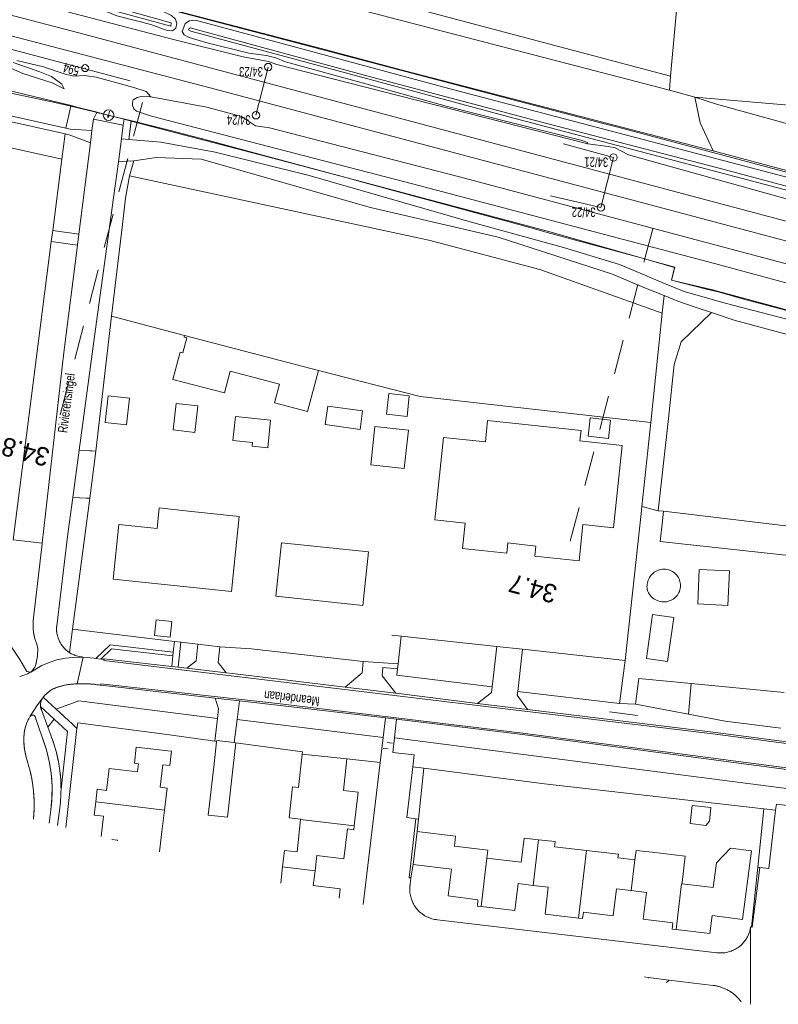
# Model space of a CAD drawing. Header units: metres. Extents: x 177050 to 178939, y 386242 to 386919.
# Tile 9 of 18: x 177500 to 177644, y 386541 to 386727. Entities that reach past the tile are written whole.
import ezdxf

# ---------------------------------------------------------------- set-up
doc = ezdxf.new("R2010")
doc.units = ezdxf.units.M
doc.header["$MEASUREMENT"] = 0
doc.linetypes.add('DGN Style 2', pattern=[10.930399, 6.558239, -4.37216])
for name, color, linetype, lineweight in [('Level 1', 7, 'Continuous', 0), ('Level 2', 7, 'Continuous', 0), ('Level 3', 7, 'Continuous', 0), ('Level 4', 7, 'Continuous', 0), ('Level 40', 7, 'Continuous', 0), ('Level 51', 7, 'Continuous', 0), ('Level 56', 7, 'Continuous', 0), ('Level 6', 7, 'Continuous', 0), ('Level 7', 7, 'Continuous', 0), ('Level 9', 7, 'Continuous', 0)]:
    doc.layers.add(name, color=color, linetype=linetype, lineweight=lineweight)
doc.styles.add('Style-ENGINEERING', font='ENGINEERING.shx')
doc.styles.add('Style-FANCY', font='FANCY.shx')

# ---------------------------------------------------------------- blocks, each defined once
blk = doc.blocks.new('022')
at = {"layer": 'Level 51', "color": 7, "linetype": 'Continuous', "lineweight": 0}
blk.add_circle((0, 0), 0.7, dxfattribs=at)
blk = doc.blocks.new('045')
at = {"color": 7, "linetype": 'Continuous', "lineweight": 13, "extrusion": (0, 0, -1)}
blk.add_solid([(0.27, 0.01), (-0.01, 0.68), (-0.28, 0.01)], dxfattribs=at)
at = {"layer": 'Level 40', "color": 7, "linetype": 'Continuous', "lineweight": 13, "flags": 128}
blk.add_lwpolyline([(0, 0.11), (0, -0.81)], dxfattribs=at)
at = {"layer": 'Level 40', "color": 7, "linetype": 'Continuous', "lineweight": 0}
blk.add_circle((0, 0), 1, dxfattribs=at)
blk = doc.blocks.new('024')
at = {"layer": 'Level 56', "linetype": 'Continuous', "lineweight": 0}
h = blk.add_hatch(color=7, dxfattribs=at)
edge = h.paths.add_edge_path()
edge.add_arc((0, 0), 0.132, 0, 360)
at = {"layer": 'Level 56', "color": 7, "linetype": 'Continuous', "lineweight": 0}
blk.add_circle((0, 0), 0.66, dxfattribs=at)

msp = doc.modelspace()

# ---------------------------------------------------------------- linework, layer by layer
at = {"layer": 'Level 1', "linetype": 'Continuous', "lineweight": 13, "flags": 128}
for points in [[(178058.805, 386579.258), (177949.796, 386608.25), (177899.355, 386621.742), (177883.661, 386625.83), (177761.716, 386658.41), (177677.272, 386680.748), (177510.328, 386725.152), (177475.793, 386734.204), (177443.681, 386742.369), (177422.648, 386747.621), (177396.256, 386754.087), (177344.301, 386766.36), (177314.281, 386773.123), (177290.142, 386778.42), (177251.997, 386786.543), (177200.815, 386797.094), (177161.929, 386805.309), (177142.85, 386809.451), (177108.005, 386817.267), (177090.198, 386821.356), (177082.773, 386823.104)], [(178057.909, 386575.788), (178007.591, 386589.22), (177824.506, 386637.819), (177536.111, 386714.539), (177467.167, 386732.554), (177418.083, 386744.814), (177377.577, 386754.585), (177342.082, 386762.874), (177296.806, 386772.956), (177249.869, 386782.919), (177171.875, 386799.144), (177140.68, 386805.872), (177088.884, 386817.672), (177081.802, 386819.344)]]:
    msp.add_lwpolyline(points, dxfattribs=at)
at = {"layer": 'Level 2', "linetype": 'Continuous', "lineweight": 0, "flags": 128}
for points in [[(177547.381, 386718.387), (177545.057, 386709.248)], [(177612.776, 386701.254), (177603.322, 386703.817)], [(177612.776, 386701.254), (177610.403, 386691.773)], [(177610.403, 386691.773), (177600.871, 386694.013)]]:
    msp.add_lwpolyline(points, dxfattribs=at)
at = {"layer": 'Level 3', "linetype": 'Continuous', "lineweight": 0, "flags": 128}
for points in [[(177531.537, 386667.544), (177531.445, 386667.198), (177531.929, 386667.07), (177531.19, 386664.266), (177530.707, 386664.393), (177529.336, 386659.191), (177539.072, 386656.634), (177540.163, 386660.773), (177549.485, 386658.317), (177548.55, 386654.768), (177554.845, 386653.11), (177556.888, 386660.865)], [(177556.888, 386660.865), (177531.537, 386667.544)], [(177521.121, 386655.654), (177517.047, 386656.111), (177516.481, 386651.062), (177520.556, 386650.606), (177521.121, 386655.654)], [(177574.101, 386656.078), (177570.224, 386656.5), (177569.802, 386652.622), (177573.68, 386652.201), (177574.101, 386656.078)], [(177534.026, 386654.208), (177529.956, 386654.664), (177529.39, 386649.615), (177533.46, 386649.159), (177534.026, 386654.208)], [(177565.261, 386653.232), (177558.651, 386654.13), (177558.176, 386650.632), (177564.776, 386649.721), (177565.261, 386653.232)], [(177544.35, 386646.568), (177547.274, 386646.261), (177547.82, 386651.463), (177541.156, 386652.161), (177540.682, 386647.636), (177544.421, 386647.244), (177544.35, 386646.568)], [(177584.155, 386627.175), (177592.551, 386626.275), (177592.76, 386628.219), (177598.084, 386627.628), (177597.888, 386625.685), (177606.26, 386624.797), (177606.994, 386631.711), (177612.75, 386631.103), (177614.412, 386646.692), (177606.428, 386647.543), (177606.64, 386649.532), (177588.94, 386651.42), (177588.507, 386647.363), (177580.553, 386648.212), (177578.91, 386632.565), (177584.667, 386631.948), (177584.155, 386627.175)], [(177612.226, 386651.456), (177608.351, 386651.895), (177607.958, 386648.417), (177611.833, 386647.979), (177612.226, 386651.456)], [(177566.815, 386642.985), (177573.112, 386642.3), (177573.919, 386649.608), (177567.552, 386650.253), (177566.815, 386642.985)], [(177541.889, 386633.252), (177531.711, 386634.319), (177526.738, 386634.84), (177526.33, 386630.94), (177519.078, 386631.699), (177517.995, 386621.353), (177540.397, 386619.008), (177540.918, 386623.98), (177541.889, 386633.252)], [(177565.271, 386616.363), (177566.36, 386626.517), (177549.871, 386628.265), (177548.794, 386618.112), (177565.271, 386616.363)], [(177529.119, 386613.332), (177526.137, 386613.658), (177525.811, 386610.676), (177528.793, 386610.35), (177529.119, 386613.332)], [(177537.597, 386590.616), (177537.585, 386590.507), (177537.049, 386585.79), (177536.004, 386576.665), (177539.643, 386576.274), (177540.683, 386585.374), (177541.251, 386590.342)], [(177540.954, 386590.376), (177537.618, 386590.758), (177537.597, 386590.616)], [(177541.251, 386590.342), (177540.954, 386590.376)], [(177527.715, 386577.602), (177528.208, 386581.765), (177526.917, 386581.918), (177527.426, 386586.182), (177528.717, 386586.031), (177529.036, 386588.764), (177528.365, 386588.842), (177522.391, 386589.533), (177522.03, 386586.478), (177522.774, 386586.383), (177522.607, 386584.861), (177517.242, 386585.507), (177516.765, 386581.338), (177514.984, 386581.535), (177514.7, 386579.175)], [(177553.826, 386588.216), (177553.126, 386581.85), (177551.958, 386581.979), (177551.312, 386576.107), (177553.51, 386575.865), (177553.502, 386575.792)], [(177562.283, 386587.286), (177553.826, 386588.216)], [(177563.656, 386574.589), (177564.391, 386581.01), (177561.627, 386581.335), (177562.283, 386587.286)], [(177514.7, 386579.175), (177514.395, 386576.642), (177516.19, 386576.446), (177515.728, 386572.566)], [(177514.7, 386579.175), (177514.762, 386579.168), (177527.715, 386577.602)], [(177526.782, 386569.711), (177527.236, 386573.55), (177527.715, 386577.602)], [(177627.287, 386575.05), (177630.253, 386574.696), (177630.937, 386575.492), (177631.229, 386578.111), (177627.707, 386578.472), (177627.287, 386575.05)], [(177553.502, 386575.792), (177552.83, 386569.684), (177550.443, 386569.947), (177550.1, 386566.835)], [(177553.502, 386575.792), (177563.656, 386574.589)], [(177556.241, 386566.108), (177556.591, 386568.99), (177561.711, 386568.36), (177562.381, 386574.02), (177563.571, 386573.85), (177563.656, 386574.589)], [(177575.561, 386573.519), (177574.824, 386567.271)], [(177588.793, 386568.508), (177588.971, 386570.008), (177582.646, 386570.761), (177582.871, 386572.647), (177575.561, 386573.519)], [(177517.773, 386572.038), (177518.857, 386571.912), (177518.839, 386571.762)], [(177598.569, 386571.992), (177595.856, 386572.301), (177595.666, 386570.715), (177595.309, 386567.736), (177588.793, 386568.508)], [(177598.569, 386571.992), (177597.541, 386563.337)], [(177607.691, 386569.919), (177601.614, 386570.61), (177601.73, 386571.632), (177598.569, 386571.992)], [(177607.691, 386569.919), (177606.176, 386557.148)], [(177616.846, 386568.161), (177613.628, 386568.527), (177613.709, 386569.234), (177607.691, 386569.919)], [(177625.782, 386563.624), (177625.814, 386563.903), (177626.381, 386568.899), (177620.095, 386569.614), (177617.06, 386569.959), (177616.846, 386568.161)], [(177624.644, 386554.953), (177631.041, 386554.21), (177631.442, 386557.622), (177637.215, 386556.878), (177638.89, 386569.87), (177634.952, 386570.378), (177632.265, 386567.599), (177631.666, 386562.955), (177625.782, 386563.624)], [(177588.793, 386568.508), (177587.704, 386559.325)], [(177616.846, 386568.161), (177616.155, 386562.347)], [(177550.1, 386566.835), (177549.763, 386563.774)], [(177556.241, 386566.108), (177550.1, 386566.835)], [(177560.811, 386560.92), (177561.001, 386562.67), (177555.901, 386563.31), (177556.241, 386566.108)], [(177574.824, 386567.271), (177582.101, 386566.39), (177581.481, 386561.35), (177587.111, 386560.62), (177586.991, 386559.41), (177587.704, 386559.325)], [(177587.704, 386559.325), (177594.111, 386558.56), (177594.751, 386563.66), (177597.541, 386563.337)], [(177625.782, 386563.624), (177625.672, 386563.637), (177624.644, 386554.953)], [(177597.541, 386563.337), (177600.407, 386563.005), (177599.811, 386557.89), (177606.176, 386557.148)], [(177606.176, 386557.148), (177606.931, 386557.06), (177607.071, 386558.25), (177612.741, 386557.58), (177613.343, 386562.675), (177616.155, 386562.347)], [(177616.155, 386562.347), (177619.024, 386562.012), (177618.401, 386556.92), (177624.041, 386556.23), (177623.891, 386555.04), (177624.644, 386554.953)]]:
    msp.add_lwpolyline(points, dxfattribs=at)
at = {"layer": 'Level 4', "linetype": 'Continuous', "lineweight": 0, "flags": 128}
for points in [[(177479.163, 386742.214), (177479.974, 386741.967), (177509.637, 386734.503), (177512.112, 386733.691), (177514.097, 386731.723), (177515.399, 386730.794), (177516.109, 386730.429), (177517.434, 386729.978), (177528.972, 386726.77), (177528.948, 386726.159), (177517.74, 386729.174), (177515.311, 386730.098), (177514.281, 386730.714), (177513.175, 386731.569), (177511.548, 386732.347), (177478.819, 386740.839)], [(177514.801, 386732.965), (177515.424, 386732.159), (177527.485, 386728.904), (177529.044, 386728.167), (177529.827, 386727.466), (177530.091, 386726.618), (177529.907, 386725.743), (177529.241, 386725.252), (177528.234, 386725.309), (177525.143, 386726.459), (177518.712, 386728.102), (177515.48, 386729.409), (177512.022, 386730.693), (177508.062, 386731.264), (177502.892, 386732.048), (177493.567, 386734.365), (177488.069, 386736.198), (177480.556, 386738.253), (177478.308, 386738.8)], [(177668.383, 386692.399), (177659.471, 386694.754), (177613.822, 386706.93), (177610.825, 386707.712), (177550.345, 386723.609), (177528.869, 386729.249), (177514.801, 386732.965)], [(177419.436, 386731.472), (177423.956, 386730.433), (177431.279, 386728.758), (177438.609, 386727.09), (177448.345, 386724.863), (177458.199, 386722.602), (177465.43, 386720.974), (177482.516, 386717.103), (177497.174, 386713.775), (177506.955, 386711.673), (177510.004, 386710.961)], [(177607.9, 386703.855), (177607.851, 386704.071), (177606.619, 386704.532), (177581.063, 386710.96), (177565.848, 386715.173), (177550.633, 386719.386), (177548.82, 386720.129), (177547.029, 386720.567), (177543.68, 386721.022), (177535.566, 386723.054), (177532.384, 386724.007), (177531.431, 386724.511), (177531.091, 386725.139), (177531.368, 386725.91), (177531.649, 386726.619), (177532.475, 386727.109), (177533.632, 386727.246), (177581.562, 386714.313), (177659.054, 386693.999), (177708.308, 386680.884), (177742.918, 386671.813), (177828.918, 386649.052), (177840.85, 386645.844)], [(177532.274, 386725.46), (177532.696, 386725.151), (177592.923, 386708.953), (177736.217, 386671.088), (177776.094, 386660.431), (177822.666, 386648.122), (177840.77, 386643.48), (177841.044, 386644.132), (177818.641, 386650.107), (177733.759, 386672.353), (177699.104, 386681.642), (177668.651, 386689.623), (177632.545, 386699.293), (177600.133, 386707.684), (177566.032, 386716.725), (177533.272, 386725.604), (177532.601, 386725.797), (177532.374, 386725.694), (177532.274, 386725.46)], [(177521.25, 386715.786), (177492.581, 386723.323)], [(177510.004, 386710.961), (177514.24, 386709.971), (177514.938, 386709.803)], [(177514.938, 386709.803), (177516.516, 386709.422)], [(177516.516, 386709.422), (177521.552, 386708.207), (177528.871, 386706.362), (177536.116, 386704.485), (177542.391, 386702.777), (177549.653, 386700.807), (177563.049, 386697.182)], [(177607.9, 386703.855), (177611.768, 386703.342), (177613.071, 386703.048), (177615.594, 386701.75), (177651.148, 386691.833), (177717.951, 386674.325), (177728.417, 386671.685), (177729.918, 386671.499), (177732.188, 386670.697), (177768.146, 386660.86), (177773.418, 386659.685), (177776.175, 386659.169), (177781.513, 386657.46), (177840.64, 386641.76)], [(177563.049, 386697.182), (177564.074, 386696.905), (177571.314, 386694.937), (177585.739, 386691.006), (177593.007, 386689.028), (177597.799, 386687.731), (177600.244, 386687.046), (177607.461, 386685.091), (177618.029, 386682.219)], [(177618.029, 386682.219), (177619.557, 386681.804), (177624.416, 386680.449), (177623.76, 386678.026)], [(177623.76, 386678.026), (177623.754, 386678.004), (177630.385, 386676.277), (177632.829, 386675.709), (177637.626, 386674.351), (177659.381, 386668.635), (177673.841, 386664.846), (177683.482, 386662.322), (177685.965, 386661.688), (177693.199, 386659.798), (177705.239, 386656.639), (177712.465, 386654.711), (177722.125, 386652.196), (177731.844, 386649.672), (177741.271, 386647.158), (177766.687, 386640.36)], [(177570.79, 386610.752), (177572.54, 386610.562)], [(177612.043, 386596.185), (177617.32, 386595.498)], [(177570.905, 386590.267), (177569.931, 386590.395)], [(177569.124, 386589.298), (177570.094, 386589.186)]]:
    msp.add_lwpolyline(points, dxfattribs=at)
at = {"layer": 'Level 7', "linetype": 'DGN Style 2', "lineweight": 0, "flags": 128}
for points in [[(177523.561, 386711.643), (177507.807, 386651.957)], [(177620.204, 386687.743), (177603.971, 386626.218)]]:
    msp.add_lwpolyline(points, dxfattribs=at)
at = {"layer": 'Level 9', "linetype": 'Continuous', "lineweight": 0, "flags": 128}
for points in [[(177629.941, 386786.443), (177623.6, 386716.68)], [(177820.44, 386779.945), (177812.47, 386679.028), (177811.054, 386679.166), (177737.085, 386686.359), (177733.597, 386686.698), (177735.107, 386703.604), (177628.198, 386712.683)], [(177623.6, 386716.68), (177526.15, 386742.54)], [(177623.355, 386713.977), (177525.71, 386739.48)], [(177478.104, 386737.983), (177479.032, 386737.914), (177479.819, 386737.773), (177483.952, 386736.268), (177491.638, 386734.051), (177494.421, 386733.368), (177496.701, 386732.59), (177509.634, 386728.811), (177529.177, 386723.661), (177542.643, 386720.288), (177547.402, 386719.457), (177548.998, 386718.891), (177559.382, 386716.193), (177607.9, 386703.855)], [(177632.577, 386702.229), (177573.534, 386717.605), (177557.387, 386721.877), (177546.23, 386724.829), (177524.151, 386730.56)], [(177418.822, 386726.947), (177509.034, 386706.776)], [(177508.898, 386705.716), (177418.676, 386725.87)], [(177499.069, 386719.245), (177504.098, 386717.476), (177506.349, 386716.589), (177508.313, 386715.132), (177508.705, 386714.287), (177506.479, 386715.369), (177500.886, 386717.142), (177498.153, 386718.388)], [(177525.153, 386712.744), (177524.25, 386713.72), (177521.938, 386714.492), (177514.758, 386716.462), (177512.54, 386716.802), (177510.564, 386716.674), (177508.755, 386717.114), (177504.816, 386718.414), (177499.745, 386719.619)], [(177623.355, 386713.977), (177623.6, 386716.68)], [(177491.266, 386715.571), (177495.61, 386714.584), (177510.03, 386711.072)], [(177628.198, 386712.683), (177623.355, 386713.977)], [(177456.337, 386712.483), (177508.282, 386700.901)], [(177510.004, 386710.961), (177510.03, 386711.072)], [(177510.03, 386711.072), (177511.371, 386710.75), (177514.95, 386709.826)], [(177749.869, 386649.964), (177733.213, 386654.239), (177685.661, 386666.661), (177631.914, 386681.16), (177574.708, 386696.257), (177525.281, 386709.107), (177522.436, 386710.007), (177521.915, 386710.473), (177521.641, 386711.155), (177521.66, 386711.685), (177521.812, 386712.149), (177522.547, 386712.633), (177523.321, 386712.808), (177525.153, 386712.744)], [(177835.762, 386630.279), (177828.634, 386632.291), (177774.912, 386646.888), (177774.307, 386646.943), (177772.511, 386646.794), (177769.57, 386648.185), (177744.144, 386654.848), (177719.324, 386661.457), (177694.915, 386668.06), (177669.49, 386674.724), (177583.331, 386697.615), (177547.632, 386706.867), (177544.946, 386707.261), (177542.3, 386708.989), (177535.751, 386710.808), (177525.153, 386712.744)], [(177628.198, 386712.683), (177632.3, 386711.363), (177730.895, 386684.069), (177733.146, 386683.468), (177762, 386675.772), (177818.111, 386660.391), (177818.611, 386660.671), (177821.617, 386662.357)], [(177632.577, 386702.229), (177631.674, 386702.537), (177629.191, 386707.836), (177628.198, 386712.683)], [(177509.034, 386706.776), (177510.004, 386710.961)], [(177514.271, 386708.52), (177514.938, 386709.803)], [(177514.938, 386709.803), (177514.95, 386709.826)], [(177514.95, 386709.826), (177516.516, 386709.422)], [(177516.516, 386709.422), (177520.085, 386708.501)], [(177513.994, 386706.33), (177514.271, 386708.52)], [(177514.271, 386708.52), (177519.931, 386707.37)], [(177519.931, 386707.37), (177519.579, 386704.788)], [(177519.931, 386707.37), (177520.085, 386708.501)], [(177520.085, 386708.501), (177520.749, 386708.33), (177521.406, 386708.158)], [(177521.406, 386708.158), (177520.996, 386704.672)], [(177521.406, 386708.158), (177547.033, 386701.442), (177563.049, 386697.182)], [(177508.282, 386700.901), (177508.898, 386705.716)], [(177513.7, 386704.006), (177509.689, 386705.539), (177508.898, 386705.716)], [(177509.034, 386706.776), (177509.876, 386706.588), (177513.994, 386706.33)], [(177513.994, 386706.33), (177513.7, 386704.006)], [(177511.516, 386686.743), (177513.7, 386704.006)], [(177518.986, 386700.437), (177519.579, 386704.788)], [(177519.579, 386704.788), (177520.996, 386704.672)], [(177520.996, 386704.672), (177527.004, 386704.181), (177537.307, 386702.242), (177555.107, 386697.811), (177585.622, 386689.087), (177603.312, 386684.195), (177613.928, 386680.953), (177617.816, 386679.304), (177622.098, 386677.475), (177626.16, 386675.875), (177633.906, 386673.629), (177654.356, 386668.334), (177680.627, 386661.512), (177702.484, 386655.917), (177719.624, 386650.695), (177738.599, 386645.873), (177757.959, 386640.554)], [(177668.383, 386692.399), (177646.041, 386698.628), (177636.112, 386701.308), (177632.577, 386702.229)], [(177508.282, 386700.901), (177506.558, 386687.432)], [(177518.986, 386700.437), (177518.053, 386693.589), (177514.479, 386667.359), (177511.579, 386645.81)], [(177521.911, 386700.642), (177520.512, 386700.544), (177518.986, 386700.437)], [(177521.911, 386700.642), (177521.109, 386697.747)], [(177622.364, 386675.082), (177618.524, 386676.629), (177612.604, 386679.121), (177590.925, 386686.145), (177566.732, 386691.756), (177534.694, 386700.944), (177526.229, 386701.232), (177521.911, 386700.642)], [(177521.109, 386697.747), (177520.365, 386693.52), (177519.778, 386688.56), (177517.718, 386671.157)], [(177622.013, 386671.72), (177598.796, 386680.046), (177577.805, 386685.586), (177521.109, 386697.747)], [(177563.049, 386697.182), (177600.251, 386687.288), (177618.029, 386682.219)], [(177506.29, 386685.335), (177506.558, 386687.432)], [(177506.558, 386687.432), (177511.516, 386686.743)], [(177511.516, 386686.743), (177511.247, 386684.616)], [(177506.29, 386685.335), (177499.054, 386628.803)], [(177511.247, 386684.616), (177506.29, 386685.335)], [(177504.54, 386628.175), (177508.674, 386664.271), (177511.247, 386684.616)], [(177618.029, 386682.219), (177624.343, 386680.419), (177623.754, 386678.027), (177623.76, 386678.026)], [(177623.76, 386678.026), (177631.539, 386676.193), (177657.494, 386669.184), (177687.031, 386661.65), (177721.544, 386652.604), (177766.687, 386640.36)], [(177622.013, 386671.72), (177622.364, 386675.082)], [(177631.334, 386671.864), (177628.455, 386672.844), (177624.991, 386674.024), (177622.364, 386675.082)], [(177631.334, 386671.864), (177625.613, 386666.312), (177624.283, 386661.998), (177623.195, 386651.799), (177621.245, 386634.33)], [(177691.216, 386655.886), (177680.474, 386658.609), (177663.058, 386663.045), (177635.623, 386670.404), (177631.334, 386671.864)], [(177517.718, 386671.157), (177514.695, 386645.628)], [(177531.537, 386667.544), (177517.718, 386671.157)], [(177619.854, 386651.043), (177622.013, 386671.72)], [(177619.854, 386651.043), (177576.183, 386655.978), (177556.888, 386660.865)], [(177618.146, 386635.131), (177619.854, 386651.043)], [(177510.369, 386636.823), (177511.579, 386645.81)], [(177511.579, 386645.81), (177513.565, 386645.684), (177513.964, 386645.664), (177514.695, 386645.628)], [(177514.695, 386645.628), (177513.555, 386636.678)], [(177510.369, 386636.823), (177509.447, 386629.972), (177507.314, 386612.539)], [(177513.555, 386636.678), (177510.316, 386611.878)], [(177513.555, 386636.678), (177512.889, 386636.708), (177510.369, 386636.823)], [(177615.013, 386605.957), (177618.065, 386634.384), (177618.146, 386635.131)], [(177621.245, 386634.33), (177618.146, 386635.131)], [(177621.245, 386634.33), (177622.225, 386634.212)], [(177650.193, 386601.092), (177652.933, 386625.089), (177621.646, 386628.466), (177622.041, 386632.419), (177622.225, 386634.212)], [(177622.225, 386634.212), (177648.573, 386631.048), (177648.534, 386630.46), (177660.794, 386629.023), (177656.333, 386601.385), (177657.119, 386600.8), (177671.573, 386598.473)], [(177504.54, 386628.175), (177499.054, 386628.803)], [(177502.916, 386613.998), (177504.528, 386628.067), (177504.54, 386628.175)], [(177624.889, 386618.328), (177625.036, 386618.556), (177625.163, 386618.796), (177625.268, 386619.046), (177625.352, 386619.304), (177625.413, 386619.569), (177625.45, 386619.837), (177625.464, 386620.108), (177625.455, 386620.38), (177625.422, 386620.649), (177625.366, 386620.914), (177625.287, 386621.174), (177625.186, 386621.426), (177625.063, 386621.668), (177624.92, 386621.899), (177624.757, 386622.116), (177624.576, 386622.319), (177624.379, 386622.505), (177624.165, 386622.673), (177623.938, 386622.822), (177623.699, 386622.95), (177623.45, 386623.058), (177623.18, 386623.146), (177622.903, 386623.21), (177622.621, 386623.249), (177622.337, 386623.261), (177622.053, 386623.249), (177621.771, 386623.21), (177621.494, 386623.146), (177621.224, 386623.058), (177620.963, 386622.946), (177620.713, 386622.81), (177620.485, 386622.659), (177620.271, 386622.488), (177620.072, 386622.3), (177619.891, 386622.094), (177619.728, 386621.874), (177619.585, 386621.641), (177619.463, 386621.396), (177619.362, 386621.141), (177619.284, 386620.879), (177619.212, 386620.652), (177619.16, 386620.418), (177619.129, 386620.182), (177619.12, 386619.943), (177619.132, 386619.705), (177619.165, 386619.468), (177619.22, 386619.236), (177619.296, 386619.006), (177619.393, 386618.785), (177619.51, 386618.573), (177619.645, 386618.372), (177619.798, 386618.185), (177619.988, 386617.983), (177620.194, 386617.798), (177620.415, 386617.63), (177620.649, 386617.482), (177620.895, 386617.354), (177621.151, 386617.248), (177621.415, 386617.163), (177621.685, 386617.101), (177621.959, 386617.062), (177622.236, 386617.046), (177622.514, 386617.054), (177622.79, 386617.085), (177623.062, 386617.139), (177623.329, 386617.216), (177623.588, 386617.315), (177623.838, 386617.436), (177624.077, 386617.577), (177624.303, 386617.739), (177624.515, 386617.918), (177624.711, 386618.115), (177624.889, 386618.328)], [(177628.75, 386616.699), (177634.411, 386616.334), (177634.779, 386622.919), (177629.023, 386623.162), (177628.75, 386616.699)], [(177494.186, 386614.657), (177498.551, 386608.772), (177500.297, 386606.135), (177501.672, 386603.877), (177502.389, 386603.722)], [(177502.846, 386613.321), (177502.916, 386613.998)], [(177624.235, 386614.092), (177620.146, 386614.672), (177619.018, 386606.292), (177622.979, 386605.778), (177624.235, 386614.092)], [(177502.824, 386612.641), (177502.846, 386613.321)], [(177502.848, 386611.961), (177502.824, 386612.641)], [(177507.314, 386612.539), (177507.286, 386612.063)], [(177502.916, 386611.307), (177502.848, 386611.961)], [(177503.028, 386610.66), (177502.916, 386611.307)], [(177503.183, 386610.021), (177503.028, 386610.66)], [(177507.286, 386612.063), (177507.299, 386611.587)], [(177507.299, 386611.587), (177507.354, 386611.113)], [(177507.354, 386611.113), (177507.451, 386610.647)], [(177507.451, 386610.647), (177507.587, 386610.19)], [(177509.735, 386607.43), (177510.316, 386611.878)], [(177510.316, 386611.878), (177529.637, 386609.561)], [(177571.972, 386605.324), (177572.54, 386610.562)], [(177572.54, 386610.562), (177590.673, 386608.596)], [(177503.487, 386605.79), (177503.661, 386606.757), (177503.726, 386608.189), (177503.528, 386609.052), (177503.183, 386610.021)], [(177507.587, 386610.19), (177507.763, 386609.747)], [(177507.763, 386609.747), (177507.977, 386609.321)], [(177507.977, 386609.321), (177508.228, 386608.916)], [(177508.228, 386608.916), (177508.513, 386608.534)], [(177508.513, 386608.534), (177508.83, 386608.178)], [(177514.726, 386606.334), (177517.439, 386608.879), (177529.39, 386607.502)], [(177529.39, 386607.502), (177529.637, 386609.561)], [(177529.637, 386609.561), (177530.8, 386609.421)], [(177530.8, 386609.421), (177530.342, 386604.682)], [(177530.8, 386609.421), (177534.046, 386609.032)], [(177531.94, 386604.481), (177533.701, 386605.896), (177534.046, 386609.032)], [(177534.046, 386609.032), (177538.209, 386608.554)], [(177538.209, 386608.554), (177537.889, 386605.572), (177539.405, 386603.624)], [(177538.209, 386608.554), (177544.139, 386608.13), (177565.354, 386605.775)], [(177589.796, 386600.953), (177590.673, 386608.596)], [(177590.673, 386608.596), (177595.545, 386608.067)], [(177512.346, 386606.598), (177510.352, 386606.518), (177508.96, 386606.393), (177507.331, 386606.048), (177505.883, 386605.558), (177504.496, 386604.983), (177502.389, 386603.722)], [(177508.83, 386608.178), (177509.113, 386607.907)], [(177509.113, 386607.907), (177509.416, 386607.657)], [(177509.416, 386607.657), (177509.735, 386607.43)], [(177509.735, 386607.43), (177510.076, 386607.234)], [(177510.076, 386607.234), (177510.429, 386607.063)], [(177510.429, 386607.063), (177510.794, 386606.917)], [(177510.794, 386606.917), (177511.3, 386606.762)], [(177511.202, 386601.51), (177512.346, 386606.598)], [(177511.3, 386606.762), (177511.819, 386606.655)], [(177511.819, 386606.655), (177512.346, 386606.598)], [(177512.346, 386606.598), (177514.337, 386606.373), (177514.726, 386606.334)], [(177515.671, 386606.22), (177517.663, 386608.124), (177529.31, 386606.798)], [(177529.31, 386606.798), (177529.087, 386604.824)], [(177529.31, 386606.798), (177529.39, 386607.502)], [(177595.545, 386608.067), (177594.632, 386600.083)], [(177595.545, 386608.067), (177615.013, 386605.957)], [(177502.987, 386604.404), (177503.141, 386604.666)], [(177503.141, 386604.666), (177503.266, 386604.934)], [(177503.266, 386604.934), (177503.366, 386605.212)], [(177503.366, 386605.212), (177503.44, 386605.498)], [(177503.44, 386605.498), (177503.487, 386605.79)], [(177515.671, 386606.22), (177514.726, 386606.334)], [(177516.288, 386606.166), (177515.671, 386606.22)], [(177529.087, 386604.824), (177516.3, 386606.272), (177516.288, 386606.166)], [(177530.342, 386604.682), (177529.087, 386604.824)], [(177530.342, 386604.682), (177531.94, 386604.481)], [(177561.939, 386600.896), (177565.152, 386603.6), (177565.354, 386605.775)], [(177565.354, 386605.775), (177571.972, 386605.324)], [(177571.858, 386604.331), (177569.109, 386604.645), (177568.928, 386603.036), (177571.527, 386599.721)], [(177571.972, 386605.324), (177571.858, 386604.331)], [(177613.918, 386597.811), (177615.013, 386605.957)], [(177502.389, 386603.722), (177502.61, 386603.93)], [(177502.61, 386603.93), (177502.81, 386604.158)], [(177502.81, 386604.158), (177502.987, 386604.404)], [(177539.405, 386603.624), (177531.94, 386604.481)], [(177539.405, 386603.624), (177540.613, 386603.47), (177561.939, 386600.896)], [(177589.796, 386600.953), (177571.727, 386603.184), (177571.858, 386604.331)], [(177507.755, 386600.982), (177507.092, 386600.76)], [(177508.43, 386601.166), (177507.755, 386600.982)], [(177509.114, 386601.311), (177508.43, 386601.166)], [(177509.806, 386601.417), (177509.114, 386601.311)], [(177510.503, 386601.483), (177509.806, 386601.417)], [(177511.202, 386601.51), (177510.503, 386601.483)], [(177511.946, 386601.535), (177511.202, 386601.51)], [(177512.69, 386601.533), (177511.946, 386601.535)], [(177513.433, 386601.503), (177512.69, 386601.533)], [(177514.175, 386601.446), (177513.433, 386601.503)], [(177514.915, 386601.362), (177514.175, 386601.446)], [(177515.651, 386601.25), (177514.915, 386601.362)], [(177537.331, 386598.82), (177527.85, 386599.883), (177527.254, 386599.949), (177515.651, 386601.25)], [(177587.009, 386597.825), (177589.673, 386599.875), (177589.796, 386600.953)], [(177616.96, 386597.693), (177617.592, 386602.552), (177627.473, 386601.591)], [(177627.473, 386601.591), (177626.958, 386595.765)], [(177645.079, 386599.879), (177627.473, 386601.591)], [(177505.088, 386599.352), (177504.769, 386598.975)], [(177505.437, 386599.7), (177505.088, 386599.352)], [(177505.815, 386600.017), (177505.437, 386599.7)], [(177506.219, 386600.301), (177505.815, 386600.017)], [(177506.646, 386600.549), (177506.219, 386600.301)], [(177507.092, 386600.76), (177506.646, 386600.549)], [(177571.527, 386599.721), (177561.939, 386600.896)], [(177571.527, 386599.721), (177587.009, 386597.825)], [(177594.632, 386600.083), (177594.553, 386599.399), (177596.462, 386596.667)], [(177613.918, 386597.811), (177594.632, 386600.083)], [(177502.31, 386595.381), (177503.671, 386597.522), (177504.691, 386598.871)], [(177504.257, 386597.213), (177504.271, 386597.108)], [(177506.84, 386594.815), (177504.257, 386597.213)], [(177504.691, 386598.871), (177504.769, 386598.975)], [(177504.769, 386598.975), (177507.186, 386596.731)], [(177537.757, 386594.976), (177511.529, 386598.282), (177507.186, 386596.731)], [(177537.331, 386598.82), (177541.954, 386598.301)], [(177537.757, 386594.976), (177537.955, 386596.76), (177537.331, 386598.82)], [(177541.954, 386598.301), (177541.51, 386594.784)], [(177569.563, 386595.082), (177549.101, 386597.5), (177541.954, 386598.301)], [(177596.462, 386596.667), (177587.009, 386597.825)], [(177616.96, 386597.693), (177613.918, 386597.811)], [(177626.958, 386595.765), (177616.96, 386597.693)], [(177502.31, 386595.381), (177502.003, 386594.868)], [(177502.344, 386595.419), (177502.31, 386595.381)], [(177502.381, 386595.454), (177502.344, 386595.419)], [(177502.422, 386595.486), (177502.381, 386595.454)], [(177502.465, 386595.514), (177502.422, 386595.486)], [(177502.51, 386595.538), (177502.465, 386595.514)], [(177502.557, 386595.557), (177502.51, 386595.538)], [(177502.606, 386595.573), (177502.557, 386595.557)], [(177502.656, 386595.584), (177502.606, 386595.573)], [(177502.707, 386595.59), (177502.656, 386595.584)], [(177502.758, 386595.593), (177502.707, 386595.59)], [(177502.809, 386595.59), (177502.758, 386595.593)], [(177502.86, 386595.583), (177502.809, 386595.59)], [(177502.91, 386595.571), (177502.86, 386595.583)], [(177502.959, 386595.555), (177502.91, 386595.571)], [(177503.006, 386595.535), (177502.959, 386595.555)], [(177503.051, 386595.51), (177503.006, 386595.535)], [(177503.094, 386595.482), (177503.051, 386595.51)], [(177503.134, 386595.45), (177503.094, 386595.482)], [(177503.171, 386595.414), (177503.134, 386595.45)], [(177503.205, 386595.376), (177503.171, 386595.414)], [(177503.235, 386595.334), (177503.205, 386595.376)], [(177503.261, 386595.29), (177503.235, 386595.334)], [(177504.271, 386597.108), (177504.289, 386597.004)], [(177504.289, 386597.004), (177504.311, 386596.9)], [(177504.311, 386596.9), (177504.338, 386596.797)], [(177504.338, 386596.797), (177504.368, 386596.696)], [(177504.368, 386596.696), (177504.403, 386596.596)], [(177504.403, 386596.596), (177505.642, 386593.29)], [(177507.186, 386596.731), (177510.276, 386593.861), (177511.129, 386593.069)], [(177596.462, 386596.667), (177631.63, 386592.36), (177668.217, 386587.54)], [(177626.958, 386595.765), (177633.912, 386594.424), (177644.502, 386593.103)], [(177501.518, 386593.777), (177501.342, 386593.206)], [(177501.739, 386594.332), (177501.518, 386593.777)], [(177502.003, 386594.868), (177501.739, 386594.332)], [(177504.632, 386591.217), (177503.261, 386595.29)], [(177506.84, 386594.815), (177505.642, 386593.29)], [(177508.127, 386581.574), (177509.369, 386592.467), (177506.84, 386594.815)], [(177511.129, 386593.069), (177511.326, 386594.132), (177528.646, 386591.84), (177537.279, 386590.659)], [(177537.279, 386590.659), (177537.757, 386594.976)], [(177541.51, 386594.784), (177540.954, 386590.376)], [(177569.125, 386591.37), (177541.51, 386594.784)], [(177569.125, 386591.37), (177569.563, 386595.082)], [(177569.563, 386595.082), (177571.704, 386594.829)], [(177571.704, 386594.829), (177571.294, 386591.278)], [(177648.443, 386584.915), (177595.061, 386591.97), (177571.704, 386594.829)], [(177501.131, 386592.031), (177501.088, 386591.331)], [(177501.213, 386592.623), (177501.131, 386592.031)], [(177501.342, 386593.206), (177501.213, 386592.623)], [(177505.642, 386593.29), (177506.201, 386591.8)], [(177506.201, 386591.8), (177506.782, 386590.156)], [(177511.129, 386593.069), (177509.03, 386574.296)], [(177501.088, 386591.331), (177501.085, 386590.63)], [(177501.085, 386590.63), (177501.123, 386589.93)], [(177501.123, 386589.93), (177501.202, 386589.234)], [(177505.353, 386589.034), (177504.632, 386591.217)], [(177506.782, 386590.156), (177507.261, 386588.479)], [(177537.597, 386590.616), (177537.279, 386590.659)], [(177541.251, 386590.342), (177553.88, 386588.609), (177553.826, 386588.216)], [(177568.561, 386586.594), (177569.125, 386591.37)], [(177571.294, 386591.278), (177570.97, 386588.48), (177575.02, 386588.04), (177574.759, 386585.812)], [(177648.009, 386581.37), (177571.294, 386591.278)], [(177501.202, 386589.234), (177501.321, 386588.543)], [(177501.321, 386588.543), (177501.48, 386587.861)], [(177501.48, 386587.861), (177502.311, 386584.96)], [(177505.893, 386586.801), (177505.353, 386589.034)], [(177507.261, 386588.479), (177507.636, 386586.776)], [(177506.25, 386584.53), (177505.893, 386586.801)], [(177507.636, 386586.776), (177507.906, 386585.053)], [(177562.283, 386587.286), (177568.561, 386586.594)], [(177565.389, 386559.737), (177568.561, 386586.594)], [(177502.311, 386584.96), (177502.665, 386583.158)], [(177506.421, 386582.238), (177506.25, 386584.53)], [(177507.906, 386585.053), (177508.07, 386583.317)], [(177574.759, 386585.812), (177573.63, 386576.17), (177575.35, 386575.94)], [(177576.857, 386585.542), (177574.759, 386585.812)], [(177575.815, 386575.878), (177576.857, 386585.542)], [(177576.857, 386585.542), (177599.733, 386582.596), (177641.255, 386577.819)], [(177502.665, 386583.158), (177502.9, 386581.336)], [(177508.07, 386583.317), (177508.127, 386581.574)], [(177502.9, 386581.336), (177503.017, 386579.503)], [(177506.404, 386579.939), (177506.421, 386582.238)], [(177643.488, 386577.554), (177643.63, 386578.75), (177647.62, 386578.2), (177648.009, 386581.37)], [(177503.017, 386579.503), (177503.014, 386577.666)], [(177506.201, 386577.65), (177506.404, 386579.939)], [(177503.014, 386577.666), (177502.895, 386575.881)], [(177505.891, 386575.107), (177506.201, 386577.65)], [(177641.255, 386577.819), (177640.089, 386566.76)], [(177640.49, 386566.72), (177642.18, 386566.55), (177643.488, 386577.554)], [(177643.488, 386577.554), (177641.255, 386577.819)], [(177575.35, 386575.94), (177574.08, 386564.77), (177574.4, 386564.74)], [(177575.815, 386575.878), (177575.35, 386575.94)], [(177575.561, 386573.519), (177575.815, 386575.878)], [(177574.4, 386564.74), (177574.824, 386567.271)], [(177640.089, 386566.76), (177638.895, 386555.425)], [(177638.895, 386555.425), (177639.04, 386555.39), (177640.49, 386566.72)], [(177640.49, 386566.72), (177640.089, 386566.76)], [(177574.4, 386564.74), (177574.25, 386563.48)], [(177574.195, 386562.959), (177574.187, 386562.436)], [(177574.187, 386562.436), (177574.226, 386561.913)], [(177574.25, 386563.48), (177574.195, 386562.959)], [(177574.226, 386561.913), (177574.312, 386561.397)], [(177574.312, 386561.397), (177574.444, 386560.89)], [(177574.444, 386560.89), (177574.621, 386560.397)], [(177574.621, 386560.397), (177574.841, 386559.922)], [(177574.841, 386559.922), (177575.104, 386559.469)], [(177575.104, 386559.469), (177575.406, 386559.041)], [(177575.406, 386559.041), (177575.745, 386558.642)], [(177575.745, 386558.642), (177576.119, 386558.276)], [(177576.119, 386558.276), (177576.525, 386557.944)], [(177576.525, 386557.944), (177576.958, 386557.65)], [(177576.958, 386557.65), (177577.416, 386557.397)], [(177577.416, 386557.397), (177577.895, 386557.185)], [(177577.895, 386557.185), (177578.392, 386557.018)], [(177578.392, 386557.018), (177578.901, 386556.896)], [(177578.901, 386556.896), (177579.419, 386556.82)], [(177579.419, 386556.82), (177632.376, 386550.579)], [(177638.36, 386554.032), (177638.531, 386554.496)], [(177638.531, 386554.496), (177638.662, 386554.973)], [(177638.662, 386554.973), (177638.75, 386555.46)], [(177638.703, 386540.799), (177638.75, 386555.46)], [(177638.75, 386555.46), (177638.895, 386555.425)], [(177637.297, 386552.374), (177637.616, 386552.752)], [(177637.616, 386552.752), (177637.901, 386553.156)], [(177637.901, 386553.156), (177638.149, 386553.584)], [(177638.149, 386553.584), (177638.36, 386554.032)], [(177632.376, 386550.579), (177632.869, 386550.537)], [(177632.869, 386550.537), (177633.363, 386550.539)], [(177633.363, 386550.539), (177633.856, 386550.583)], [(177633.856, 386550.583), (177634.343, 386550.67)], [(177634.343, 386550.67), (177634.82, 386550.798)], [(177634.82, 386550.798), (177635.285, 386550.968)], [(177635.285, 386550.968), (177635.733, 386551.177)], [(177635.733, 386551.177), (177636.162, 386551.424)], [(177636.162, 386551.424), (177636.567, 386551.707)], [(177636.567, 386551.707), (177636.946, 386552.024)], [(177636.946, 386552.024), (177637.297, 386552.374)], [(177619.33, 386545.9), (177618.642, 386545.981)], [(177619.33, 386545.9), (177623.341, 386545.36)], [(177619.425, 386545.779), (177619.33, 386545.9)], [(177623.341, 386545.36), (177622.803, 386544.906)], [(177631.626, 386544.383), (177623.341, 386545.36)], [(177632.296, 386544.272), (177631.626, 386544.383)], [(177632.953, 386544.103), (177632.296, 386544.272)], [(177633.593, 386543.878), (177632.953, 386544.103)], [(177634.212, 386543.598), (177633.593, 386543.878)], [(177634.804, 386543.265), (177634.212, 386543.598)], [(177635.364, 386542.883), (177634.804, 386543.265)], [(177635.89, 386542.453), (177635.364, 386542.883)], [(177636.376, 386541.979), (177635.89, 386542.453)], [(177636.819, 386541.465), (177636.376, 386541.979)], [(177636.978, 386541.245), (177636.819, 386541.465)]]:
    msp.add_lwpolyline(points, dxfattribs=at)
for points in [[(177502.916, 386613.998, 0.0173316), (177502.846, 386613.321)], [(177502.846, 386613.321, 0.0173255), (177502.824, 386612.641)], [(177502.824, 386612.641, 0.0173275), (177502.848, 386611.961)], [(177507.286, 386612.063, -0.0218918), (177507.314, 386612.539)], [(177502.848, 386611.961, 0.0167434), (177502.916, 386611.307)], [(177502.916, 386611.307, 0.0167203), (177503.028, 386610.66)], [(177503.028, 386610.66, 0.0167437), (177503.183, 386610.021)], [(177507.299, 386611.587, -0.0218617), (177507.286, 386612.063)], [(177507.354, 386611.113, -0.0219066), (177507.299, 386611.587)], [(177507.451, 386610.647, -0.0218534), (177507.354, 386611.113)], [(177507.587, 386610.19, -0.0218914), (177507.451, 386610.647)], [(177507.763, 386609.747, -0.0218841), (177507.587, 386610.19)], [(177507.977, 386609.321, -0.0218859), (177507.763, 386609.747)], [(177508.228, 386608.916, -0.0218752), (177507.977, 386609.321)], [(177508.513, 386608.534, -0.0218827), (177508.228, 386608.916)], [(177508.83, 386608.178, -0.0218857), (177508.513, 386608.534)], [(177509.113, 386607.907, -0.0179858), (177508.83, 386608.178)], [(177509.416, 386607.657, -0.0180312), (177509.113, 386607.907)], [(177509.735, 386607.43, -0.0179722), (177509.416, 386607.657)], [(177510.076, 386607.234, -0.0176479), (177509.735, 386607.43)], [(177510.429, 386607.063, -0.0175994), (177510.076, 386607.234)], [(177510.794, 386606.917, -0.017639), (177510.429, 386607.063)], [(177511.3, 386606.762, -0.0237521), (177510.794, 386606.917)], [(177511.819, 386606.655, -0.0237839), (177511.3, 386606.762)], [(177512.346, 386606.598, -0.0237904), (177511.819, 386606.655)], [(177503.141, 386604.666, -0.0237271), (177502.987, 386604.404)], [(177503.266, 386604.934, -0.0230868), (177503.141, 386604.666)], [(177503.366, 386605.212, -0.023065), (177503.266, 386604.934)], [(177503.44, 386605.498, -0.0230621), (177503.366, 386605.212)], [(177503.487, 386605.79, -0.0230886), (177503.44, 386605.498)], [(177715.062, 386566.33), (177714.767, 386566.361, -0.2351951), (177717.466, 386570.808), (177719.358, 386571.993, 0.1312563), (177722.537, 386577.535, 0.1871878), (177721.724, 386582.732, 0.1453106), (177718.056, 386586.517, 0.3190861), (177708.033, 386585.259), (177706.913, 386584.346, -0.205097), (177700.726, 386582.955), (177631.591, 386592.063), (177516.266, 386605.967), (177516.288, 386606.166)], [(177502.389, 386603.722, -0.0292503), (177501.119, 386603.187, -0.0169692), (177500.301, 386602.929)], [(177502.61, 386603.93, -0.0236924), (177502.389, 386603.722)], [(177502.81, 386604.158, -0.0236757), (177502.61, 386603.93)], [(177502.987, 386604.404, -0.0236597), (177502.81, 386604.158)], [(177507.092, 386600.76, -0.0142439), (177507.755, 386600.982)], [(177507.755, 386600.982, -0.0142529), (177508.43, 386601.166)], [(177508.43, 386601.166, -0.0142442), (177509.114, 386601.311)], [(177509.114, 386601.311, -0.0142621), (177509.806, 386601.417)], [(177509.806, 386601.417, -0.0142633), (177510.503, 386601.483)], [(177510.503, 386601.483, -0.0142511), (177511.202, 386601.51)], [(177511.202, 386601.51, -0.0092057), (177511.946, 386601.535)], [(177511.946, 386601.535, -0.0092005), (177512.69, 386601.533)], [(177512.69, 386601.533, -0.0091956), (177513.433, 386601.503)], [(177513.433, 386601.503, -0.0092028), (177514.175, 386601.446)], [(177514.175, 386601.446, -0.0092097), (177514.915, 386601.362)], [(177514.915, 386601.362, -0.0092063), (177515.651, 386601.25)], [(177515.651, 386601.25), (177515.684, 386601.548), (177549.134, 386597.798), (177595.1, 386592.267), (177648.482, 386585.212), (177700.463, 386578.235, -0.0881956), (177704.173, 386576.858, -0.142431), (177706.349, 386574.505), (177707.553, 386572.856, -0.268644), (177710.095, 386567.369), (177709.81, 386567.361)], [(177504.769, 386598.975, -0.0213957), (177505.088, 386599.352)], [(177505.088, 386599.352, -0.0213523), (177505.437, 386599.7)], [(177505.437, 386599.7, -0.0213725), (177505.815, 386600.017)], [(177505.815, 386600.017, -0.0213943), (177506.219, 386600.301)], [(177506.219, 386600.301, -0.0213931), (177506.646, 386600.549)], [(177506.646, 386600.549, -0.0213759), (177507.092, 386600.76)], [(177504.257, 386597.213, -0.1675582), (177504.691, 386598.871)], [(177504.271, 386597.108, -0.0102528), (177504.257, 386597.213)], [(177502.003, 386594.868, -0.020058), (177502.31, 386595.381)], [(177502.31, 386595.381, -0.0222146), (177502.344, 386595.419)], [(177502.344, 386595.419, -0.0221867), (177502.381, 386595.454)], [(177502.381, 386595.454, -0.0226548), (177502.422, 386595.486)], [(177502.422, 386595.486, -0.0223496), (177502.465, 386595.514)], [(177502.465, 386595.514, -0.0222052), (177502.51, 386595.538)], [(177502.51, 386595.538, -0.02208), (177502.557, 386595.557)], [(177502.557, 386595.557, -0.0224559), (177502.606, 386595.573)], [(177502.606, 386595.573, -0.022297), (177502.656, 386595.584)], [(177502.656, 386595.584, -0.0223775), (177502.707, 386595.59)], [(177502.707, 386595.59, -0.0222542), (177502.758, 386595.593)], [(177502.758, 386595.593, -0.0222453), (177502.809, 386595.59)], [(177502.809, 386595.59, -0.0224232), (177502.86, 386595.583)], [(177502.86, 386595.583, -0.0224022), (177502.91, 386595.571)], [(177502.91, 386595.571, -0.0224617), (177502.959, 386595.555)], [(177502.959, 386595.555, -0.0222503), (177503.006, 386595.535)], [(177503.006, 386595.535, -0.0224294), (177503.051, 386595.51)], [(177503.051, 386595.51, -0.0223583), (177503.094, 386595.482)], [(177503.094, 386595.482, -0.0223104), (177503.134, 386595.45)], [(177503.134, 386595.45, -0.0224893), (177503.171, 386595.414)], [(177503.171, 386595.414, -0.0222053), (177503.205, 386595.376)], [(177503.205, 386595.376, -0.0224701), (177503.235, 386595.334)], [(177503.235, 386595.334, -0.0222602), (177503.261, 386595.29)], [(177504.289, 386597.004, -0.0102164), (177504.271, 386597.108)], [(177504.311, 386596.9, -0.010289), (177504.289, 386597.004)], [(177504.338, 386596.797, -0.0103062), (177504.311, 386596.9)], [(177504.368, 386596.696, -0.0101975), (177504.338, 386596.797)], [(177504.403, 386596.596, -0.0102537), (177504.368, 386596.696)], [(177501.342, 386593.206, -0.0200465), (177501.518, 386593.777)], [(177501.518, 386593.777, -0.0200433), (177501.739, 386594.332)], [(177501.739, 386594.332, -0.0200464), (177502.003, 386594.868)], [(177501.088, 386591.331, -0.0145663), (177501.131, 386592.031)], [(177501.131, 386592.031, -0.0200516), (177501.213, 386592.623)], [(177501.213, 386592.623, -0.0200326), (177501.342, 386593.206)], [(177506.782, 386590.156, 0.015342), (177506.201, 386591.8)], [(177501.085, 386590.63, -0.0145599), (177501.088, 386591.331)], [(177501.123, 386589.93, -0.0145601), (177501.085, 386590.63)], [(177501.202, 386589.234, -0.0145485), (177501.123, 386589.93)], [(177504.632, 386591.217, -0.0203843), (177505.353, 386589.034)], [(177507.261, 386588.479, 0.0153456), (177506.782, 386590.156)], [(177501.321, 386588.543, -0.0145631), (177501.202, 386589.234)], [(177501.48, 386587.861, -0.0145446), (177501.321, 386588.543)], [(177505.353, 386589.034, -0.02037), (177505.893, 386586.801)], [(177507.636, 386586.776, 0.0153433), (177507.261, 386588.479)], [(177505.893, 386586.801, -0.0203836), (177506.25, 386584.53)], [(177507.906, 386585.053, 0.0153454), (177507.636, 386586.776)], [(177502.665, 386583.158, 0.0162681), (177502.311, 386584.96)], [(177506.25, 386584.53, -0.0203789), (177506.421, 386582.238)], [(177508.07, 386583.317, 0.0153428), (177507.906, 386585.053)], [(177502.9, 386581.336, 0.0162739), (177502.665, 386583.158)], [(177508.127, 386581.574, 0.0153445), (177508.07, 386583.317)], [(177503.017, 386579.503, 0.0162708), (177502.9, 386581.336)], [(177506.421, 386582.238, -0.0203852), (177506.404, 386579.939)], [(177507.49, 386574.694), (177507.841, 386577.533, 0.0356488), (177508.127, 386581.574)], [(177503.014, 386577.666, 0.0162732), (177503.017, 386579.503)], [(177506.404, 386579.939, -0.0203757), (177506.201, 386577.65)], [(177502.897, 386575.881, 0.0158462), (177503.014, 386577.666)], [(177574.187, 386562.436, -0.0224925), (177574.195, 386562.959)], [(177574.226, 386561.913, -0.0225524), (177574.187, 386562.436)], [(177574.195, 386562.959, -0.0225279), (177574.25, 386563.48)], [(177574.312, 386561.397, -0.0224952), (177574.226, 386561.913)], [(177574.444, 386560.89, -0.0225294), (177574.312, 386561.397)], [(177574.621, 386560.397, -0.0225253), (177574.444, 386560.89)], [(177574.841, 386559.922, -0.0225095), (177574.621, 386560.397)], [(177575.104, 386559.469, -0.022524), (177574.841, 386559.922)], [(177575.406, 386559.041, -0.022525), (177575.104, 386559.469)], [(177575.745, 386558.642, -0.0225127), (177575.406, 386559.041)], [(177576.119, 386558.276, -0.0225011), (177575.745, 386558.642)], [(177576.525, 386557.944, -0.0225528), (177576.119, 386558.276)], [(177576.958, 386557.65, -0.0225054), (177576.525, 386557.944)], [(177577.416, 386557.397, -0.022499), (177576.958, 386557.65)], [(177577.895, 386557.185, -0.0225238), (177577.416, 386557.397)], [(177578.392, 386557.018, -0.0225449), (177577.895, 386557.185)], [(177578.901, 386556.896, -0.0225079), (177578.392, 386557.018)], [(177579.419, 386556.82, -0.022513), (177578.901, 386556.896)], [(177638.531, 386554.496, -0.021694), (177638.36, 386554.032)], [(177638.662, 386554.973, -0.0216994), (177638.531, 386554.496)], [(177638.75, 386555.46, -0.0217087), (177638.662, 386554.973)], [(177637.616, 386552.752, -0.0216976), (177637.297, 386552.374)], [(177637.901, 386553.156, -0.0216873), (177637.616, 386552.752)], [(177638.149, 386553.584, -0.0216992), (177637.901, 386553.156)], [(177638.36, 386554.032, -0.0217245), (177638.149, 386553.584)], [(177632.869, 386550.537, -0.0217042), (177632.376, 386550.579)], [(177633.363, 386550.539, -0.0216705), (177632.869, 386550.537)], [(177633.856, 386550.583, -0.0217135), (177633.363, 386550.539)], [(177634.343, 386550.67, -0.0217027), (177633.856, 386550.583)], [(177634.82, 386550.798, -0.021666), (177634.343, 386550.67)], [(177635.285, 386550.968, -0.0217199), (177634.82, 386550.798)], [(177635.733, 386551.177, -0.0216878), (177635.285, 386550.968)], [(177636.162, 386551.424, -0.0217166), (177635.733, 386551.177)], [(177636.567, 386551.707, -0.0216741), (177636.162, 386551.424)], [(177636.946, 386552.024, -0.0216746), (177636.567, 386551.707)], [(177637.297, 386552.374, -0.0217445), (177636.946, 386552.024)], [(177631.626, 386544.383, -0.0217225), (177632.296, 386544.272)], [(177632.296, 386544.272, -0.0216985), (177632.953, 386544.103)], [(177632.953, 386544.103, -0.021699), (177633.593, 386543.878)], [(177633.593, 386543.878, -0.0217301), (177634.212, 386543.598)], [(177634.212, 386543.598, -0.0217253), (177634.804, 386543.265)], [(177634.804, 386543.265, -0.0216824), (177635.364, 386542.883)], [(177635.364, 386542.883, -0.0217304), (177635.89, 386542.453)], [(177635.89, 386542.453, -0.0217139), (177636.376, 386541.979)], [(177636.376, 386541.979, -0.0217044), (177636.819, 386541.465)], [(177636.819, 386541.465, -0.0089655), (177636.989, 386541.242)]]:
    msp.add_lwpolyline(points, format="xyb", dxfattribs=at)

# ---------------------------------------------------------------- block references
at = {"layer": 'Level 2', "linetype": 'Continuous', "lineweight": 0}
for p in [(177547.381, 386718.387), (177545.057, 386709.248), (177612.776, 386701.254), (177610.403, 386691.773)]:
    msp.add_blockref('022', p, dxfattribs=at)
at = {"layer": 'Level 4', "linetype": 'Continuous', "lineweight": 0, "rotation": 165.516}
msp.add_blockref('045', (177517.137, 386709.262), dxfattribs=at)
at = {"layer": 'Level 6', "linetype": 'Continuous', "lineweight": 0, "rotation": 345}
msp.add_blockref('024', (177512.707, 386718.175, 26.31), dxfattribs=at)

# ---------------------------------------------------------------- texts
at = {"layer": 'Level 2', "linetype": 'Continuous', "lineweight": 0, "style": 'Style-ENGINEERING', "width": 0.75}
for s, p in [('  34/23', (177547.381, 386718.387)), ('  34/24', (177545.057, 386709.248)), ('  34/21', (177612.776, 386701.254)), ('  34/22', (177610.403, 386691.773))]:
    msp.add_text(s, height=1.8, rotation=180, dxfattribs=at).set_placement(p)
at = {"layer": 'Level 4', "linetype": 'Continuous', "lineweight": 0, "style": 'Style-FANCY', "width": 0.75}
for s, rotation, p in [('Rivierensingel', 82.4, (177509.282, 386648.99)), ('Meanderlaan', 173.3, (177557.186, 386599.028))]:
    msp.add_text(s, height=1.8, rotation=rotation, dxfattribs=at).set_placement(p)
at = {"layer": 'Level 6', "linetype": 'Continuous', "lineweight": 0, "style": 'Style-ENGINEERING', "width": 0.75}
msp.add_text('  594', height=1.8, rotation=165, dxfattribs=at).set_placement((177512.707, 386718.175))
at = {"layer": 'Level 7', "linetype": 'Continuous', "lineweight": 0, "style": 'Style-FANCY'}
for s, p in [('34.8', (177506.232, 386645.988)), ('34.7', (177602.348, 386620.066))]:
    msp.add_text(s, height=3.5, rotation=165, dxfattribs=at).set_placement(p)

doc.saveas('drawing.dxf')
